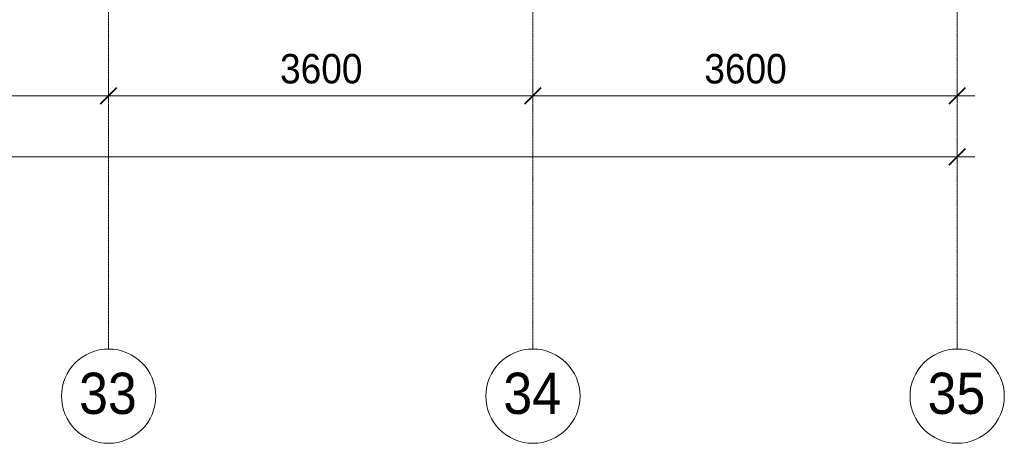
# Model space of a CAD drawing. Header units: millimetres. Extents: x 5617 to 107604, y 7718 to 206326.
# Tile 49 of 65: x 56237 to 64591, y 11226 to 14819. Entities that reach past the tile are written whole.
import ezdxf

# ---------------------------------------------------------------- set-up
doc = ezdxf.new("R2010")
doc.units = ezdxf.units.MM
doc.linetypes.add('Линия сетки', pattern=[25, 20, -2.5, 0, -2.5])
for name, color, linetype, lineweight in [('Оси', 7, 'Continuous', 9), ('Размеры', 7, 'Continuous', 9), ('Размеры-100', 7, 'Continuous', 9)]:
    doc.layers.add(name, color=color, linetype=linetype, lineweight=lineweight)
doc.styles.add('Arial', font='arial.ttf', dxfattribs={"width": 0.9, "height": 250})
doc.styles.add('Arial_1', font='arial.ttf', dxfattribs={"width": 0.9, "height": 350})
doc.dimstyles.new('Основной_2_5_мм', dxfattribs={"dimscale": 304.8, "dimtxt": 255.06485, "dimasz": 0.463911, "dimexe": 0.492126, "dimexo": 0.492126, "dimgap": 0.098425, "dimtad": 1, "dimdec": 0, "dimdsep": 46, "dimtxsty": 'Arial', "dimblk1": 'OBLIQUE', "dimblk2": 'OBLIQUE', "dimsah": 1, "dimcen": 0.09, "dimdle": 0.492126, "dimazin": 2, "dimtfac": 1, "dimtdec": 4, "dimtix": 1, "dimtmove": 0, "dimatfit": 3, "dimfxl": 1, "dimtvp": 1, "dimtolj": 1, "dimtzin": 0, "dimlwd": 20, "dimlwe": 20, "dimarcsym": 2})

# ---------------------------------------------------------------- blocks, each defined once
blk = doc.blocks.new('Ось сетки - Круг_Ø8 мм-6577-МКСС_К4_L17_58_200_')
at = {"layer": 'Оси', "lineweight": 20}
for start, end in [(360, 180), (180, 360)]:
    blk.add_arc((0, 0), 4, start, end, dxfattribs=at)
blk = doc.blocks.new('DIMBLOCK19-МКСС_К4_L17_58_200_')
at = {"layer": 'Размеры-100', "lineweight": 20, "transparency": 16777216}
for p, q in [((53391.3, 14173.9), (53391.3, 14323.9)), ((56991.3, 14173.9), (56991.3, 14323.9)), ((53391.3, 14173.9), (56991.3, 14173.9)), ((53391.3, 14173.9), (53391.3, 14123.9)), ((56991.3, 14173.9), (56991.3, 14123.9))]:
    blk.add_line(p, q, dxfattribs=at)
at = {"layer": 'Размеры-100', "lineweight": 40, "transparency": 16777216}
for p, q in [((53391.3, 14173.9), (53462, 14244.6)), ((56991.3, 14173.9), (57062, 14244.6)), ((53391.3, 14173.9), (53320.6, 14103.2)), ((56991.3, 14173.9), (56920.6, 14103.2))]:
    blk.add_line(p, q, dxfattribs=at)
at = {"layer": 'Размеры-100', "color": 0, "lineweight": 20, "transparency": 16777216, "insert": (54846, 14528.5), "char_height": 250, "width": 828.765, "attachment_point": 1, "line_spacing_factor": 0.941778, "style": 'Arial'}
blk.add_mtext('3600', dxfattribs=at)
blk = doc.blocks.new('_Oblique')
at = {"color": 0, "linetype": 'ByBlock', "lineweight": -2}
blk.add_line((-0.5, -0.5), (0.5, 0.5), dxfattribs=at)
blk = doc.blocks.new('DIMBLOCK20-МКСС_К4_L17_58_200_')
at = {"layer": 'Размеры-100', "lineweight": 20, "transparency": 16777216}
for p, q in [((56991.3, 14173.9), (56991.3, 14323.9)), ((60591.3, 14173.9), (60591.3, 14323.9)), ((56991.3, 14173.9), (60591.3, 14173.9)), ((56991.3, 14173.9), (56991.3, 14123.9)), ((60591.3, 14173.9), (60591.3, 14123.9))]:
    blk.add_line(p, q, dxfattribs=at)
at = {"layer": 'Размеры-100', "lineweight": 40, "transparency": 16777216}
for p, q in [((56991.3, 14173.9), (57062, 14244.6)), ((60591.3, 14173.9), (60662, 14244.6)), ((56991.3, 14173.9), (56920.6, 14103.2)), ((60591.3, 14173.9), (60520.6, 14103.2))]:
    blk.add_line(p, q, dxfattribs=at)
at = {"layer": 'Размеры-100', "color": 0, "lineweight": 20, "transparency": 16777216, "insert": (58446, 14528.5), "char_height": 250, "width": 828.765, "attachment_point": 1, "line_spacing_factor": 0.941778, "style": 'Arial'}
blk.add_mtext('3600', dxfattribs=at)
blk = doc.blocks.new('DIMBLOCK21-МКСС_К4_L17_58_200_')
at = {"layer": 'Размеры-100', "lineweight": 20, "transparency": 16777216}
for p, q in [((60591.3, 14173.9), (60591.3, 14323.9)), ((64191.3, 14173.9), (64191.3, 14323.9)), ((60591.3, 14173.9), (64341.3, 14173.9)), ((60591.3, 14173.9), (60591.3, 14123.9)), ((64191.3, 14173.9), (64191.3, 14123.9))]:
    blk.add_line(p, q, dxfattribs=at)
at = {"layer": 'Размеры-100', "lineweight": 40, "transparency": 16777216}
for p, q in [((60591.3, 14173.9), (60662, 14244.6)), ((64191.3, 14173.9), (64262, 14244.6)), ((60591.3, 14173.9), (60520.6, 14103.2)), ((64191.3, 14173.9), (64120.6, 14103.2))]:
    blk.add_line(p, q, dxfattribs=at)
at = {"layer": 'Размеры-100', "color": 0, "lineweight": 20, "transparency": 16777216, "insert": (62046, 14528.5), "char_height": 250, "width": 828.765, "attachment_point": 1, "line_spacing_factor": 0.941778, "style": 'Arial'}
blk.add_mtext('3600', dxfattribs=at)
blk = doc.blocks.new('DIMBLOCK22-МКСС_К4_L17_58_200_')
at = {"layer": 'Размеры-100', "lineweight": 20, "transparency": 16777216}
for p, q in [((28191.3, 13655.3), (28191.3, 13805.3)), ((64191.3, 13655.3), (64191.3, 13805.3)), ((28041.3, 13655.3), (64341.3, 13655.3)), ((28191.3, 13655.3), (28191.3, 13605.3)), ((64191.3, 13655.3), (64191.3, 13605.3))]:
    blk.add_line(p, q, dxfattribs=at)
at = {"layer": 'Размеры-100', "lineweight": 40, "transparency": 16777216}
for p, q in [((28191.3, 13655.3), (28262, 13726)), ((64191.3, 13655.3), (64262, 13726)), ((28191.3, 13655.3), (28120.6, 13584.6)), ((64191.3, 13655.3), (64120.6, 13584.6))]:
    blk.add_line(p, q, dxfattribs=at)
at = {"layer": 'Размеры-100', "color": 0, "lineweight": 20, "transparency": 16777216, "insert": (45759.6, 14009.9), "char_height": 250, "width": 1035.956, "attachment_point": 1, "line_spacing_factor": 0.941778, "style": 'Arial'}
blk.add_mtext('36000', dxfattribs=at)

msp = doc.modelspace()

# ---------------------------------------------------------------- linework, layer by layer
at = {"layer": 'Оси', "linetype": 'Линия сетки'}
for p, q in [((56991.3, 12025.7), (56991.3, 33150)), ((60591.3, 12025.7), (60591.3, 33150)), ((64191.3, 12025.7), (64191.3, 33150))]:
    msp.add_line(p, q, dxfattribs=at)

# ---------------------------------------------------------------- block references
at = {"layer": 'Оси', "lineweight": 20, "xscale": 99.99999999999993, "yscale": 99.99999999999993, "zscale": 99.99999999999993}
for p in [(56991.3, 11625.7), (60591.3, 11625.7), (64191.3, 11625.7)]:
    msp.add_blockref('Ось сетки - Круг_Ø8 мм-6577-МКСС_К4_L17_58_200_', p, dxfattribs=at)

# ---------------------------------------------------------------- texts
at = {"layer": 'Оси', "char_height": 350, "width": 606.076, "attachment_point": 1, "style": 'Arial_1'}
for s, insert in [('33', (56740.7, 11824.7)), ('34', (60340.7, 11824.7)), ('35', (63940.7, 11824.7))]:
    msp.add_mtext(s, dxfattribs=dict(at, insert=insert))

# ---------------------------------------------------------------- dimensions: what is measured, and where the dimension line sits
at = {"layer": 'Размеры', "lineweight": 20}
for base, p1, p2, override, picture, middle in [((56991.3, 14173.9), (53391.3, 14273.9), (56991.3, 14273.9), {"dimpost": '<>', "dimfxl": 3600}, 'DIMBLOCK19-МКСС_К4_L17_58_200_', (55191.3, 14331.6)), ((60591.3, 14173.9), (56991.3, 14273.9), (60591.3, 14273.9), {"dimpost": '<>', "dimfxl": 3600}, 'DIMBLOCK20-МКСС_К4_L17_58_200_', (58791.3, 14331.6)), ((64191.3, 14173.9), (60591.3, 14273.9), (64191.3, 14273.9), {"dimpost": '<>', "dimfxl": 3600}, 'DIMBLOCK21-МКСС_К4_L17_58_200_', (62391.3, 14331.6)), ((64191.3, 13655.3), (28191.3, 13755.3), (64191.3, 13755.3), {"dimpost": '<>', "dimfxl": 36000}, 'DIMBLOCK22-МКСС_К4_L17_58_200_', (46191.3, 13813.1))]:
    dim = msp.add_linear_dim(base=base, p1=p1, p2=p2, dimstyle='Основной_2_5_мм', override=override, dxfattribs=at)
    dim.commit()
    dim.dimension.update_dxf_attribs({"geometry": picture, "text_midpoint": middle})

doc.saveas('drawing.dxf')
